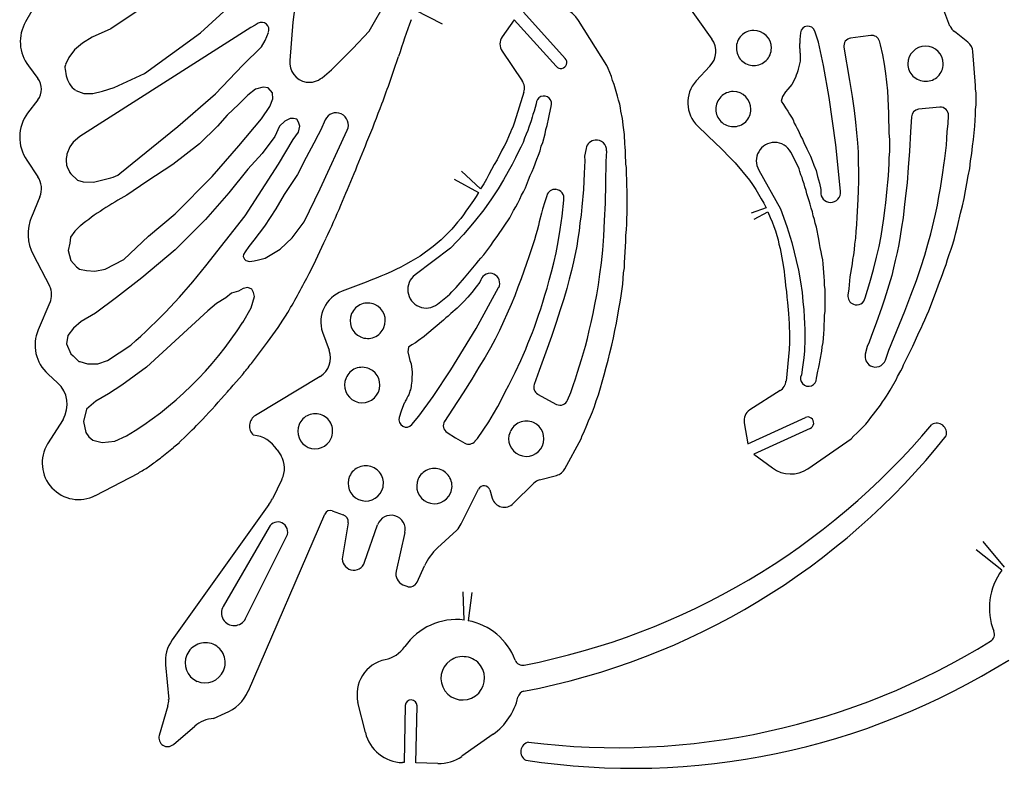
# Model space of a CAD drawing. Extents: x 277 to 555, y 173 to 336.
# Tile 1 of 3: x 277 to 419, y 173 to 281. Entities that reach past the tile are written whole.
import ezdxf

# ---------------------------------------------------------------- set-up
doc = ezdxf.new("R2010")
doc.units = 0
doc.header["$MEASUREMENT"] = 0
doc.layers.add('CYAN', color=4, linetype='CONTINUOUS')

msp = doc.modelspace()

# ---------------------------------------------------------------- linework, layer by layer
at = {"layer": 'CYAN', "color": 7}
for p, q in [((370.62, 286.8), (376.91, 277.96)), ((303.41, 278.87), (310.04, 284.93)), ((280.29, 284.02), (278.25, 280.45)), ((317.12, 283.74), (316.67, 280.4)), ((327.66, 279.09), (330.27, 283.74)), ((411.13, 279.83), (409.66, 283.68)), ((294.29, 281.98), (290.49, 279.43)), ((334.22, 282.16), (338.12, 280.14)), ((349.82, 281.81), (355.83, 275.18)), ((316.67, 280.4), (316.22, 274.9)), ((348.46, 280.74), (346.76, 278.3)), ((354.52, 274.05), (348.46, 280.74)), ((361.78, 274.16), (357.75, 280.62)), ((310.61, 279.6), (286.07, 263.96)), ((290.49, 279.43), (287.83, 278.24)), ((295.36, 273.03), (303.41, 278.87)), ((311.23, 279.94), (310.61, 279.6)), ((311.68, 280.23), (311.23, 279.94)), ((312.7, 277.73), (313.16, 278.92)), ((325.28, 276.6), (327.66, 279.09)), ((389.66, 278.87), (389.54, 277.9)), ((392.21, 277.51), (391.7, 279.09)), ((413.68, 277.51), (411.76, 279.04)), ((287.83, 278.24), (286.41, 277.39)), ((312.14, 276.83), (312.7, 277.73)), ((389.54, 277.9), (389.54, 277.39)), ((392.94, 274.16), (392.21, 277.51)), ((398.27, 278.3), (396.85, 278.07)), ((399.74, 278.47), (398.27, 278.3)), ((401.16, 277.11), (400.99, 277.68)), ((285.28, 276.43), (284.48, 275.3)), ((286.41, 277.39), (285.28, 276.43)), ((309.47, 274.22), (312.14, 276.83)), ((322.22, 273.54), (325.28, 276.6)), ((346.76, 276.2), (349.65, 271.95)), ((389.54, 277.39), (389.49, 277.22)), ((389.49, 277.22), (389.49, 276.71)), ((389.49, 276.71), (389.54, 276.54)), ((389.54, 276.54), (389.54, 276.03)), ((389.54, 276.03), (389.6, 275.86)), ((395.89, 276.77), (396.68, 272.01)), ((401.5, 275.69), (401.16, 277.11)), ((414.82, 271.27), (414.42, 276.15)), ((284.48, 275.3), (283.97, 274.28)), ((389.6, 274.79), (389.32, 273.65)), ((389.6, 275.86), (389.6, 274.79)), ((401.73, 274.33), (401.5, 275.69)), ((278.65, 274.11), (280.01, 272.29)), ((283.92, 273.65), (284.09, 272.69)), ((305.56, 270.08), (309.47, 274.22)), ((320.86, 272.41), (322.22, 273.54)), ((362, 273.71), (361.78, 274.16)), ((362.46, 272.58), (362, 273.71)), ((376.62, 274.05), (374.64, 271.95)), ((389.26, 273.37), (389.15, 273.09)), ((389.32, 273.65), (389.26, 273.37)), ((393.74, 269.57), (392.94, 274.16)), ((401.9, 273.03), (401.73, 274.33)), ((291, 270.99), (295.36, 273.03)), ((362.63, 272.01), (362.46, 272.58)), ((362.85, 271.44), (362.63, 272.01)), ((388.92, 272.46), (388.41, 271.44)), ((389.03, 272.75), (388.92, 272.46)), ((389.15, 273.09), (389.03, 272.75)), ((396.68, 272.01), (397.08, 269.69)), ((402.07, 271.78), (401.9, 273.03)), ((402.18, 270.54), (402.07, 271.78)), ((285.45, 270.59), (286.64, 270.14)), ((287.94, 270.14), (289.3, 270.48)), ((289.3, 270.48), (291, 270.99)), ((311.29, 270.76), (310.21, 269.91)), ((312.42, 271.05), (311.29, 270.76)), ((313.1, 270.93), (312.42, 271.05)), ((313.72, 270.25), (313.1, 270.93)), ((363.36, 269.74), (362.85, 271.44)), ((387.5, 270.37), (387.05, 269.69)), ((387.84, 270.76), (387.5, 270.37)), ((388.41, 271.44), (387.84, 270.76)), ((402.24, 269.4), (402.18, 270.54)), ((414.82, 270.76), (414.82, 271.27)), ((414.87, 270.25), (414.82, 270.76)), ((280.01, 269.23), (278.53, 267.31)), ((286.64, 270.14), (287.94, 270.14)), ((300.12, 265.38), (305.56, 270.08)), ((310.21, 269.91), (308.91, 268.61)), ((313.38, 268.27), (313.78, 269.35)), ((313.78, 269.35), (313.72, 270.25)), ((349.88, 270.31), (348.52, 266)), ((363.48, 269.18), (363.36, 269.74)), ((363.65, 268.61), (363.48, 269.18)), ((387.05, 269.69), (386.88, 269.06)), ((386.88, 269.06), (387.22, 268.55)), ((394.7, 262.77), (393.74, 269.57)), ((397.08, 269.69), (397.36, 267.7)), ((402.29, 268.33), (402.24, 269.4)), ((414.87, 268.5), (414.87, 270.25)), ((308.91, 268.61), (307.21, 267.02)), ((312.14, 266.51), (313.38, 268.27)), ((351.35, 267.59), (351.18, 267.14)), ((351.63, 268.67), (351.35, 267.59)), ((353.56, 267.19), (353.79, 268.27)), ((363.76, 268.1), (363.65, 268.61)), ((363.82, 267.59), (363.76, 268.1)), ((364.04, 266.57), (363.82, 267.59)), ((387.22, 268.55), (387.5, 268.1)), ((387.5, 268.1), (387.84, 267.59)), ((387.84, 267.59), (388.07, 267.19)), ((397.36, 267.7), (397.53, 266)), ((402.35, 267.31), (402.29, 268.33)), ((409.66, 268.16), (406.6, 267.87)), ((414.82, 267.82), (414.87, 268.5)), ((414.82, 267.08), (414.82, 267.82)), ((307.21, 267.02), (305.85, 265.44)), ((308.91, 262.6), (312.14, 266.51)), ((315.54, 266.17), (314.74, 265.44)), ((316.27, 266.57), (315.54, 266.17)), ((316.78, 266.57), (316.27, 266.57)), ((317.24, 266.46), (316.78, 266.57)), ((317.46, 266), (317.24, 266.46)), ((321.32, 266.34), (320.69, 264.93)), ((350.95, 266.23), (350.61, 265.32)), ((351.07, 266.74), (350.95, 266.23)), ((351.18, 267.14), (351.07, 266.74)), ((353.22, 265.55), (353.45, 266.68)), ((353.45, 266.68), (353.56, 267.19)), ((364.1, 266.12), (364.04, 266.57)), ((364.16, 265.61), (364.1, 266.12)), ((388.07, 267.19), (388.35, 266.74)), ((388.35, 266.74), (388.58, 266.34)), ((388.58, 266.34), (388.75, 265.89)), ((402.35, 266.29), (402.35, 267.31)), ((402.41, 265.32), (402.35, 266.29)), ((405.58, 266.8), (405.47, 264.64)), ((410.85, 265.78), (410.91, 266.97)), ((414.7, 265.44), (414.76, 266.29)), ((414.76, 266.29), (414.82, 267.08)), ((291.79, 258.64), (300.12, 265.38)), ((305.85, 265.44), (303.24, 262.89)), ((314.74, 265.44), (314.06, 263.96)), ((317.69, 265.44), (317.46, 266)), ((317.46, 264.59), (317.69, 265.44)), ((320.69, 264.93), (320.3, 264.19)), ((320.58, 256.43), (324.49, 264.87)), ((348.12, 264.98), (347.95, 264.59)), ((348.29, 265.32), (348.12, 264.98)), ((348.52, 266), (348.29, 265.32)), ((350.44, 264.81), (350.22, 264.3)), ((350.61, 265.32), (350.44, 264.81)), ((352.94, 264.36), (353.05, 264.98)), ((353.05, 264.98), (353.22, 265.55)), ((364.33, 264.25), (364.16, 265.61)), ((374.87, 265.44), (377.53, 262.89)), ((388.75, 265.89), (388.98, 265.49)), ((388.98, 265.49), (389.15, 265.1)), ((389.15, 265.1), (389.37, 264.76)), ((389.37, 264.76), (389.71, 263.96)), ((397.53, 266), (397.7, 264.47)), ((402.41, 264.42), (402.41, 265.32)), ((410.68, 263.68), (410.74, 264.7)), ((410.74, 264.7), (410.85, 265.78)), ((414.59, 264.47), (414.7, 265.44)), ((286.07, 263.96), (285.11, 263.17)), ((314.06, 263.96), (312.25, 261.53)), ((314.63, 260), (316.73, 263.51)), ((316.73, 263.51), (317.46, 264.59)), ((320.3, 264.19), (319.67, 263)), ((347.78, 264.13), (347.33, 263.11)), ((347.95, 264.59), (347.78, 264.13)), ((349.99, 263.74), (349.76, 263.11)), ((350.22, 264.3), (349.99, 263.74)), ((352.6, 263.11), (352.94, 264.36)), ((364.33, 263.79), (364.33, 264.25)), ((364.38, 263.34), (364.33, 263.79)), ((364.38, 262.89), (364.38, 263.34)), ((389.71, 263.96), (389.94, 263.57)), ((389.94, 263.57), (390.11, 263.11)), ((397.7, 264.47), (397.82, 263.06)), ((402.46, 263.51), (402.41, 264.42)), ((402.46, 261.81), (402.46, 263.51)), ((405.47, 264.64), (405.3, 261.87)), ((410.62, 262.72), (410.68, 263.68)), ((414.36, 262.55), (414.53, 263.51)), ((414.53, 263.51), (414.59, 264.47)), ((284.6, 262.49), (284.2, 261.41)), ((285.11, 263.17), (284.6, 262.49)), ((303.24, 262.89), (299.44, 259.94)), ((305.05, 258.24), (308.91, 262.6)), ((319.67, 263), (318.6, 260.96)), ((346.7, 261.98), (346.02, 260.62)), ((347.04, 262.55), (346.7, 261.98)), ((347.33, 263.11), (347.04, 262.55)), ((349.42, 262.43), (349.08, 261.7)), ((349.76, 263.11), (349.42, 262.43)), ((351.97, 261.3), (352.2, 261.92)), ((352.2, 261.92), (352.37, 262.55)), ((352.37, 262.55), (352.6, 263.11)), ((358.83, 262.26), (358.6, 261.13)), ((361.72, 260.39), (361.78, 261.92)), ((364.44, 262.43), (364.38, 262.89)), ((364.5, 261.92), (364.44, 262.43)), ((364.5, 260.96), (364.5, 261.92)), ((377.53, 262.89), (378.1, 262.38)), ((378.1, 262.38), (379.74, 260.73)), ((390.11, 263.11), (390.56, 262.21)), ((390.56, 262.21), (390.79, 261.7)), ((395.38, 256.09), (394.7, 262.77)), ((397.82, 263.06), (397.93, 261.7)), ((405.3, 261.87), (405.13, 259.49)), ((410.4, 260.79), (410.62, 262.72)), ((414.25, 261.53), (414.36, 262.55)), ((278.42, 260.56), (280.01, 258.18)), ((284.2, 261.41), (284.2, 261.3)), ((312.25, 261.53), (310.21, 259.26)), ((318.6, 260.96), (317.35, 258.52)), ((346.02, 260.62), (345.63, 259.94)), ((348.69, 260.9), (348.18, 259.94)), ((349.08, 261.7), (348.69, 260.9)), ((351.29, 259.49), (351.75, 260.73)), ((351.75, 260.73), (351.97, 261.3)), ((358.6, 261.13), (358.66, 260.45)), ((358.66, 260.45), (358.6, 259.6)), ((364.55, 260.51), (364.5, 260.96)), ((364.55, 260), (364.55, 260.51)), ((379.74, 260.73), (380.25, 260.17)), ((389.09, 260.11), (388.24, 261.7)), ((390.79, 261.7), (391.07, 261.13)), ((391.07, 261.13), (391.3, 260.51)), ((391.3, 260.51), (391.58, 259.83)), ((397.93, 261.7), (397.93, 260.34)), ((402.41, 260.9), (402.46, 261.81)), ((402.41, 260.05), (402.41, 260.9)), ((410.23, 259.83), (410.4, 260.79)), ((413.97, 259.37), (414.08, 260.45)), ((414.08, 260.45), (414.25, 261.53)), ((284.31, 259.37), (284.54, 258.92)), ((299.44, 259.94), (295.7, 257.5)), ((310.21, 259.26), (307.49, 255.86)), ((309.81, 252.57), (314.63, 260)), ((345.23, 259.2), (344.83, 258.52)), ((345.63, 259.94), (345.23, 259.2)), ((348.18, 259.94), (347.61, 258.92)), ((351.07, 258.92), (351.29, 259.49)), ((358.6, 259.6), (358.55, 258.64)), ((361.66, 257.22), (361.72, 260.39)), ((364.61, 259.49), (364.55, 260)), ((364.61, 258.47), (364.61, 259.49)), ((380.25, 260.17), (382.29, 257.67)), ((383.65, 259.15), (386.77, 253.59)), ((389.43, 259.32), (389.09, 260.11)), ((389.54, 258.92), (389.43, 259.32)), ((391.58, 259.83), (391.87, 259.09)), ((391.87, 259.09), (392.09, 258.24)), ((397.93, 260.34), (397.99, 258.92)), ((402.29, 258.3), (402.35, 259.2)), ((402.35, 259.2), (402.41, 260.05)), ((405.13, 259.49), (404.96, 257.33)), ((410.11, 258.81), (410.23, 259.83)), ((413.74, 258.3), (413.97, 259.37)), ((284.54, 258.92), (284.54, 258.86)), ((284.54, 258.86), (284.77, 258.58)), ((284.77, 258.58), (285.73, 257.67)), ((285.73, 257.67), (286.52, 257.45)), ((288, 257.39), (290.49, 258.01)), ((299.73, 252.86), (305.05, 258.24)), ((317.35, 258.52), (315.42, 255.63)), ((339.85, 257.85), (343.36, 255.92)), ((343.64, 256.44), (340.92, 258.98)), ((344.49, 257.84), (344.1, 257.16)), ((344.83, 258.52), (344.49, 257.84)), ((346.93, 257.73), (346.19, 256.43)), ((347.61, 258.92), (346.93, 257.73)), ((350.1, 256.6), (350.56, 257.73)), ((350.56, 257.73), (350.78, 258.35)), ((350.78, 258.35), (351.07, 258.92)), ((358.55, 258.64), (358.49, 257.56)), ((364.67, 257.9), (364.61, 258.47)), ((364.67, 256.82), (364.67, 257.9)), ((382.29, 257.67), (382.74, 257.05)), ((389.71, 258.47), (389.54, 258.92)), ((389.88, 258.07), (389.71, 258.47)), ((390, 257.62), (389.88, 258.07)), ((390.17, 257.16), (390, 257.62)), ((392.09, 258.24), (392.38, 257.28)), ((397.99, 258.92), (397.99, 257.56)), ((402.18, 257.39), (402.29, 258.3)), ((409.77, 256.54), (410.11, 258.81)), ((413.57, 257.22), (413.74, 258.3)), ((286.52, 257.45), (288, 257.39)), ((295.7, 257.5), (292.81, 255.52)), ((318.31, 251.72), (320.58, 256.43)), ((344.1, 257.16), (343.64, 256.44)), ((343.7, 256.54), (343.64, 256.44)), ((346.19, 256.43), (345.23, 255.01)), ((349.82, 256.03), (350.1, 256.6)), ((358.43, 256.37), (358.21, 253.88)), ((358.49, 257.56), (358.43, 256.37)), ((361.61, 254.39), (361.66, 257.22)), ((364.72, 256.26), (364.67, 256.82)), ((364.72, 252.91), (364.72, 256.26)), ((382.74, 257.05), (383.2, 256.37)), ((383.2, 256.37), (383.99, 255.01)), ((390.28, 256.71), (390.17, 257.16)), ((390.45, 256.2), (390.28, 256.71)), ((390.56, 255.75), (390.45, 256.2)), ((392.38, 257.28), (392.55, 256.37)), ((392.55, 256.37), (392.55, 256.03)), ((397.93, 256.2), (397.87, 254.9)), ((397.99, 257.56), (397.93, 256.2)), ((402.01, 255.46), (402.12, 256.43)), ((402.12, 256.43), (402.18, 257.39)), ((404.96, 257.33), (404.73, 255.46)), ((409.55, 255.35), (409.77, 256.54)), ((413.34, 256.14), (413.57, 257.22)), ((280.29, 255.29), (279.1, 252.4)), ((307.49, 255.86), (304.09, 252.06)), ((315.42, 255.63), (314.23, 253.59)), ((342.62, 254.78), (341.94, 253.76)), ((343.02, 255.35), (342.62, 254.78)), ((343.36, 255.92), (343.02, 255.35)), ((345.23, 255.01), (344.1, 253.42)), ((349.03, 254.39), (349.31, 254.95)), ((349.31, 254.95), (349.54, 255.52)), ((349.54, 255.52), (349.82, 256.03)), ((353.16, 255.46), (352.88, 254.56)), ((355.37, 252.52), (355.6, 254.84)), ((383.99, 255.01), (384.39, 254.39)), ((390.9, 254.73), (390.56, 255.75)), ((397.87, 254.9), (397.76, 252.4)), ((401.9, 254.44), (402.01, 255.46)), ((404.73, 255.46), (404.56, 253.76)), ((409.32, 254.1), (409.55, 255.35)), ((412.95, 253.99), (413.17, 255.07)), ((413.17, 255.07), (413.34, 256.14)), ((314.23, 253.59), (312.59, 251.1)), ((341.94, 253.76), (341.55, 253.25)), ((344.1, 253.42), (342.74, 251.72)), ((348.4, 253.31), (348.74, 253.88)), ((348.74, 253.88), (349.03, 254.39)), ((352.54, 253.54), (352.43, 252.97)), ((352.88, 254.56), (352.54, 253.54)), ((358.21, 253.88), (358.09, 252.69)), ((361.49, 251.89), (361.61, 254.39)), ((384.73, 253.71), (382.53, 252.93)), ((384.39, 254.39), (384.73, 253.71)), ((386.77, 253.59), (387.67, 251.04)), ((391.02, 254.22), (390.9, 254.73)), ((391.19, 253.65), (391.02, 254.22)), ((391.36, 253.14), (391.19, 253.65)), ((401.61, 252.18), (401.78, 253.37)), ((401.78, 253.37), (401.9, 254.44)), ((404.56, 253.76), (404.39, 252.29)), ((409.04, 252.8), (409.32, 254.1)), ((412.66, 252.97), (412.95, 253.99)), ((295.93, 249.63), (299.73, 252.86)), ((304.09, 252.06), (299.73, 247.7)), ((304.15, 245.38), (309.81, 252.57)), ((340.81, 252.18), (340.36, 251.67)), ((341.21, 252.69), (340.81, 252.18)), ((341.55, 253.25), (341.21, 252.69)), ((346.14, 249.74), (347.84, 252.29)), ((347.84, 252.29), (348.4, 253.31)), ((352.43, 252.97), (352.09, 251.72)), ((355.09, 250.59), (355.37, 252.52)), ((358.09, 252.69), (357.92, 251.5)), ((364.67, 252.18), (364.72, 252.91)), ((364.67, 251.38), (364.67, 252.18)), ((382.98, 252.08), (384.96, 253.16)), ((384.96, 253.16), (385.29, 252.35)), ((385.29, 252.35), (385.58, 251.72)), ((391.47, 252.57), (391.36, 253.14)), ((391.64, 252.06), (391.47, 252.57)), ((391.75, 251.5), (391.64, 252.06)), ((397.76, 252.4), (397.7, 251.33)), ((401.44, 250.93), (401.61, 252.18)), ((404.39, 252.29), (404.16, 250.93)), ((408.36, 249.97), (409.04, 252.8)), ((412.21, 251.04), (412.66, 252.97)), ((286.13, 251.16), (285.33, 250.36)), ((312.59, 251.1), (311.06, 249.06)), ((316.56, 249.4), (318.31, 251.72)), ((339.51, 250.65), (337.98, 249.12)), ((339.96, 251.16), (339.51, 250.65)), ((340.36, 251.67), (339.96, 251.16)), ((342.74, 251.72), (341.21, 249.91)), ((351.97, 251.16), (351.8, 250.48)), ((352.09, 251.72), (351.97, 251.16)), ((354.81, 248.83), (355.09, 250.59)), ((357.92, 251.5), (357.81, 250.42)), ((361.38, 249.63), (361.49, 251.89)), ((364.55, 249.74), (364.61, 250.59)), ((364.61, 250.59), (364.67, 251.38)), ((385.58, 251.72), (385.8, 251.04)), ((385.8, 251.04), (386.03, 250.42)), ((387.67, 251.04), (388.41, 248.72)), ((391.92, 250.93), (391.75, 251.5)), ((392.26, 249.23), (391.92, 250.93)), ((397.7, 251.33), (397.59, 250.31)), ((401.22, 249.63), (401.44, 250.93)), ((404.16, 250.93), (403.99, 249.63)), ((411.98, 250.14), (412.21, 251.04)), ((284.71, 249.51), (284.6, 248.66)), ((285.33, 250.36), (284.71, 249.51)), ((292.36, 246.28), (295.93, 249.63)), ((314.86, 247.76), (316.56, 249.4)), ((337.98, 249.12), (337.41, 248.66)), ((341.21, 249.91), (339.34, 247.93)), ((345.46, 248.83), (346.14, 249.74)), ((351.41, 249.12), (351.18, 248.38)), ((351.58, 249.85), (351.41, 249.12)), ((351.8, 250.48), (351.58, 249.85)), ((357.64, 249.29), (357.47, 248.21)), ((357.81, 250.42), (357.64, 249.29)), ((361.21, 247.64), (361.38, 249.63)), ((364.55, 248.95), (364.55, 249.74)), ((386.03, 250.42), (386.26, 249.74)), ((386.26, 249.74), (386.43, 249.12)), ((386.43, 249.12), (386.54, 248.49)), ((392.38, 248.61), (392.26, 249.23)), ((397.53, 249.34), (397.42, 248.49)), ((397.59, 250.31), (397.53, 249.34)), ((400.93, 248.15), (401.22, 249.63)), ((403.99, 249.63), (403.77, 248.44)), ((407.96, 248.49), (408.36, 249.97)), ((411.53, 248.49), (411.76, 249.29)), ((411.76, 249.29), (411.98, 250.14)), ((284.6, 248.66), (284.37, 247.59)), ((299.73, 247.7), (294.97, 243.68)), ((310.32, 248.15), (309.81, 247.42)), ((311.06, 249.06), (310.32, 248.15)), ((312.7, 246.51), (314.86, 247.76)), ((339.34, 247.93), (334.24, 244.07)), ((336.84, 248.15), (334.97, 246.79)), ((337.41, 248.66), (336.84, 248.15)), ((344.1, 246.96), (345.12, 248.32)), ((345.12, 248.32), (345.46, 248.83)), ((351.18, 248.38), (350.61, 246.68)), ((354.52, 247.25), (354.81, 248.83)), ((357.47, 248.21), (357.02, 245.94)), ((364.44, 247.36), (364.55, 248.95)), ((386.54, 248.49), (386.71, 247.87)), ((386.71, 247.87), (387.05, 246)), ((388.41, 248.72), (389.37, 244.75)), ((392.49, 248.04), (392.38, 248.61)), ((392.6, 247.42), (392.49, 248.04)), ((397.36, 247.7), (397.25, 246.96)), ((397.42, 248.49), (397.36, 247.7)), ((400.59, 246.62), (400.93, 248.15)), ((403.77, 248.44), (403.54, 247.3)), ((407.51, 246.91), (407.96, 248.49)), ((411.02, 247.02), (411.3, 247.76)), ((411.3, 247.76), (411.53, 248.49)), ((279.33, 247.02), (281.71, 242.49)), ((284.37, 247.59), (284.77, 246.17)), ((289.7, 244.92), (292.36, 246.28)), ((309.59, 247.02), (309.53, 246.74)), ((309.53, 246.74), (309.7, 246.34)), ((309.81, 247.42), (309.59, 247.02)), ((309.7, 246.34), (309.93, 246.17)), ((311.74, 246.23), (312.7, 246.51)), ((334.97, 246.79), (333.61, 246)), ((343.36, 246.11), (343.7, 246.51)), ((343.7, 246.51), (344.1, 246.96)), ((350.61, 246.68), (350.27, 245.72)), ((354.18, 245.83), (354.52, 247.25)), ((361.04, 245.83), (361.21, 247.64)), ((364.33, 245.83), (364.38, 246.62)), ((364.38, 246.62), (364.44, 247.36)), ((392.72, 246.85), (392.6, 247.42)), ((392.83, 246.23), (392.72, 246.85)), ((397.14, 246.28), (397.08, 245.66)), ((397.25, 246.96), (397.14, 246.28)), ((400.14, 244.87), (400.59, 246.62)), ((403.54, 247.3), (403.26, 246.17)), ((406.94, 245.15), (407.51, 246.91)), ((410.57, 245.6), (410.79, 246.28)), ((410.79, 246.28), (411.02, 247.02)), ((284.77, 246.17), (285.56, 245.26)), ((285.56, 245.26), (286.01, 244.92)), ((286.01, 244.92), (287.03, 244.7)), ((288.22, 244.64), (289.7, 244.92)), ((309.93, 246.17), (310.44, 246)), ((310.44, 246), (311.12, 246.11)), ((311.12, 246.11), (311.74, 246.23)), ((331.46, 244.87), (330.78, 244.53)), ((332.2, 245.21), (331.46, 244.87)), ((332.88, 245.6), (332.2, 245.21)), ((333.61, 246), (332.88, 245.6)), ((341.32, 243.68), (343.02, 245.66)), ((343.02, 245.66), (343.36, 246.11)), ((350.27, 245.72), (349.88, 244.64)), ((353.84, 244.53), (354.18, 245.83)), ((357.02, 245.94), (356.73, 244.7)), ((360.81, 244.19), (361.04, 245.83)), ((364.21, 244.36), (364.33, 245.09)), ((364.33, 245.09), (364.33, 245.83)), ((387.05, 246), (387.28, 244.64)), ((392.89, 245.66), (392.83, 246.23)), ((393.06, 243.79), (392.89, 245.66)), ((397.08, 245.66), (396.74, 243.79)), ((399.63, 243), (400.14, 244.87)), ((403.03, 245.09), (402.75, 244.02)), ((403.26, 246.17), (403.03, 245.09)), ((406.32, 243.28), (406.94, 245.15)), ((410.06, 244.13), (410.28, 244.87)), ((410.28, 244.87), (410.57, 245.6)), ((287.03, 244.7), (288.22, 244.64)), ((294.97, 243.68), (291.34, 240.84)), ((328.63, 243.62), (327.89, 243.34)), ((329.31, 243.9), (328.63, 243.62)), ((330.04, 244.19), (329.31, 243.9)), ((330.78, 244.53), (330.04, 244.19)), ((341.04, 243.34), (341.32, 243.68)), ((349.48, 243.51), (349.03, 242.32)), ((349.88, 244.64), (349.48, 243.51)), ((353.5, 243.34), (353.84, 244.53)), ((356.39, 243.45), (356.05, 242.15)), ((356.73, 244.7), (356.39, 243.45)), ((360.59, 242.66), (360.81, 244.19)), ((364.1, 242.77), (364.21, 244.36)), ((387.28, 244.64), (387.33, 243.96)), ((387.33, 243.96), (387.45, 243.22)), ((389.37, 244.75), (389.66, 243.11)), ((393.11, 243.22), (393.06, 243.79)), ((396.74, 243.79), (396.57, 242.09)), ((402.75, 244.02), (401.73, 240.62)), ((409.49, 242.66), (410.06, 244.13)), ((309.53, 242.15), (308.85, 241.75)), ((310.21, 242.26), (309.53, 242.15)), ((310.78, 242.03), (310.21, 242.26)), ((311, 241.58), (310.78, 242.03)), ((327.21, 243.05), (323.75, 241.75)), ((327.89, 243.34), (327.21, 243.05)), ((339.51, 241.64), (340.13, 242.26)), ((340.13, 242.26), (340.7, 242.94)), ((340.7, 242.94), (341.04, 243.34)), ((343.02, 242.37), (342.4, 241.58)), ((343.53, 243.05), (343.02, 242.37)), ((343.02, 236.37), (346.25, 242.26)), ((343.7, 243.39), (343.53, 243.05)), ((349.03, 242.32), (348.57, 241.07)), ((352.88, 241.18), (353.22, 242.2)), ((353.22, 242.2), (353.5, 243.34)), ((356.05, 242.15), (355.6, 240.67)), ((360.36, 241.24), (360.59, 242.66)), ((363.87, 241.07), (364.1, 242.77)), ((387.45, 243.22), (387.5, 242.49)), ((387.5, 242.49), (387.62, 241.69)), ((389.66, 243.11), (389.88, 241.58)), ((393.11, 242.6), (393.11, 243.22)), ((393.17, 241.98), (393.11, 242.6)), ((396.57, 242.09), (396.46, 241.18)), ((398.95, 240.79), (399.63, 243)), ((405.52, 241.18), (406.32, 243.28)), ((409.21, 241.86), (409.49, 242.66)), ((291.34, 240.84), (288.28, 238.58)), ((307.04, 240.79), (305.68, 239.99)), ((307.83, 241.47), (307.04, 240.79)), ((308.85, 241.75), (307.83, 241.47)), ((310.66, 239.37), (311.17, 240.96)), ((311.17, 240.96), (311, 241.58)), ((337.47, 239.88), (338.88, 241.01)), ((338.88, 241.01), (339.22, 241.3)), ((339.22, 241.3), (339.51, 241.64)), ((341.83, 240.9), (341.26, 240.28)), ((342.4, 241.58), (341.83, 240.9)), ((348.57, 241.07), (348.06, 239.82)), ((352.6, 240.16), (352.88, 241.18)), ((355.6, 240.67), (355.09, 239.09)), ((360.08, 239.82), (360.36, 241.24)), ((363.7, 240.16), (363.87, 241.07)), ((387.62, 241.69), (387.67, 240.9)), ((387.67, 240.9), (387.79, 240.11)), ((389.88, 241.58), (390, 240.28)), ((393.17, 238.86), (393.17, 241.98)), ((401.73, 240.62), (401.33, 239.43)), ((404.62, 238.86), (405.52, 241.18)), ((408.07, 238.92), (409.21, 241.86)), ((281.76, 240.11), (280.06, 236.2)), ((305.68, 239.99), (304.43, 238.92)), ((309.47, 237.27), (310.66, 239.37)), ((340.3, 239.31), (339.39, 238.52)), ((341.26, 240.28), (340.3, 239.31)), ((348.06, 239.82), (346.36, 236.08)), ((351.97, 238.29), (352.31, 239.2)), ((352.31, 239.2), (352.6, 240.16)), ((359.85, 238.52), (360.08, 239.82)), ((363.19, 237.16), (363.53, 239.2)), ((363.53, 239.2), (363.7, 240.16)), ((387.79, 240.11), (387.9, 238.52)), ((390, 240.28), (390.11, 239.09)), ((401.33, 239.43), (400.54, 237.16)), ((288.28, 238.58), (286.24, 237.39)), ((304.43, 238.92), (295.65, 230.81)), ((338.66, 237.9), (338.32, 237.56)), ((339, 238.18), (338.66, 237.9)), ((339.39, 238.52), (339, 238.18)), ((351.41, 236.59), (351.97, 238.29)), ((355.09, 239.09), (354.52, 237.27)), ((359.57, 237.27), (359.85, 238.52)), ((387.9, 238.52), (387.96, 237.78)), ((387.96, 237.78), (388.01, 237.1)), ((390.11, 239.09), (390.17, 238.01)), ((390.17, 238.01), (390.22, 237.1)), ((393.11, 238.24), (393.17, 238.86)), ((393.11, 237.56), (393.11, 238.24)), ((402.35, 233.25), (404.62, 238.86)), ((407.51, 237.61), (407.79, 238.29)), ((407.79, 238.29), (408.07, 238.92)), ((285.16, 236.42), (284.31, 235.4)), ((286.24, 237.39), (285.16, 236.42)), ((338.32, 237.56), (335.94, 235.57)), ((339.39, 230.47), (343.02, 236.37)), ((351.12, 235.8), (351.41, 236.59)), ((354.52, 237.27), (353.84, 235.23)), ((359.28, 236.08), (359.57, 237.27)), ((362.97, 236.08), (363.19, 237.16)), ((388.01, 237.1), (388.01, 236.48)), ((388.01, 236.48), (388.07, 235.91)), ((390.22, 237.1), (390.28, 236.25)), ((393.06, 236.93), (393.11, 237.56)), ((393.06, 236.31), (393.06, 236.93)), ((400.54, 237.16), (400.14, 236.14)), ((406.71, 235.91), (407, 236.42)), ((407, 236.42), (407.22, 236.99)), ((407.22, 236.99), (407.51, 237.61)), ((284.31, 235.4), (284.14, 234.16)), ((320.92, 235.86), (321.88, 233.25)), ((335.54, 235.23), (334.75, 234.67)), ((335.94, 235.57), (335.54, 235.23)), ((346.36, 236.08), (345.74, 234.84)), ((350.44, 234.21), (351.12, 235.8)), ((353.84, 235.23), (353.05, 232.97)), ((358.72, 233.87), (359, 234.95)), ((359, 234.95), (359.28, 236.08)), ((362.51, 233.99), (362.74, 235.06)), ((362.74, 235.06), (362.97, 236.08)), ((388.07, 235.91), (388.07, 234.04)), ((390.28, 236.25), (390.28, 234.27)), ((392.89, 234.38), (393, 235.63)), ((393, 235.63), (393.06, 236.31)), ((399.8, 235.23), (399.52, 234.44)), ((400.14, 236.14), (399.8, 235.23)), ((405.81, 233.87), (406.71, 235.91)), ((284.14, 234.16), (284.77, 232.74)), ((290.04, 231.78), (293.38, 233.99)), ((333.27, 233.7), (333.22, 233.02)), ((333.78, 234.04), (333.27, 233.7)), ((334.29, 234.33), (333.78, 234.04)), ((334.75, 234.67), (334.29, 234.33)), ((345.06, 233.59), (344.32, 232.29)), ((345.74, 234.84), (345.06, 233.59)), ((350.16, 233.42), (350.44, 234.21)), ((358.15, 231.95), (358.72, 233.87)), ((362.23, 232.91), (362.51, 233.99)), ((388.07, 234.04), (388.01, 233.7)), ((388.01, 233.7), (388.01, 233.36)), ((390.28, 234.27), (390.22, 233.7)), ((390.22, 233.7), (390.22, 233.19)), ((392.72, 233.14), (392.77, 233.76)), ((392.77, 233.76), (392.89, 234.38)), ((399.23, 233.82), (398.95, 232.68)), ((399.52, 234.44), (399.23, 233.82)), ((404.45, 231.15), (405.81, 233.87)), ((284.77, 232.74), (285.11, 232.46)), ((285.11, 232.46), (285.9, 231.66)), ((333.22, 233.02), (333.39, 232.23)), ((333.39, 232.23), (333.5, 231.78)), ((344.32, 232.29), (343.42, 230.81)), ((349.42, 231.78), (349.76, 232.57)), ((349.76, 232.57), (350.16, 233.42)), ((353.05, 232.97), (352.09, 230.36)), ((362, 231.83), (362.23, 232.91)), ((388.01, 233.36), (387.56, 228.83)), ((390.11, 232.17), (389.94, 230.81)), ((390.22, 233.19), (390.11, 232.17)), ((392.49, 231.89), (392.72, 233.14)), ((401.84, 231.83), (402.35, 233.25)), ((285.9, 231.66), (286.07, 231.66)), ((286.07, 231.66), (287.15, 231.32)), ((287.15, 231.32), (288.62, 231.32)), ((288.62, 231.32), (290.04, 231.78)), ((295.65, 230.81), (292.08, 228.26)), ((333.5, 231.78), (333.67, 231.32)), ((333.67, 231.32), (333.84, 230.13)), ((343.42, 230.81), (342.4, 229.11)), ((348.63, 230.08), (349.42, 231.78)), ((357.58, 230.13), (358.15, 231.95)), ((361.44, 229.74), (361.72, 230.81)), ((361.72, 230.81), (362, 231.83)), ((389.94, 230.81), (389.77, 229.74)), ((392.15, 230.25), (392.26, 230.81)), ((392.26, 230.81), (392.38, 231.32)), ((392.38, 231.32), (392.49, 231.89)), ((404.05, 230.3), (404.28, 230.76)), ((404.28, 230.76), (404.45, 231.15)), ((281.48, 229.85), (282.84, 228.6)), ((308.11, 228.26), (309.42, 229.74)), ((320.58, 229.51), (311.29, 223.9)), ((333.84, 229.79), (333.78, 229.45)), ((333.78, 229.45), (333.78, 228.83)), ((333.84, 230.13), (333.84, 229.79)), ((336.84, 226.62), (339.39, 230.47)), ((347.72, 228.26), (348.63, 230.08)), ((352.09, 230.36), (351.35, 228.32)), ((357.3, 229.17), (357.58, 230.13)), ((360.59, 226.85), (361.44, 229.74)), ((391.92, 229.23), (392.15, 230.25)), ((403.43, 229.11), (403.6, 229.51)), ((403.6, 229.51), (404.05, 230.3)), ((292.08, 228.26), (290.15, 227.02)), ((333.67, 228.04), (333.56, 227.58)), ((333.78, 228.83), (333.67, 228.26)), ((333.67, 228.26), (333.67, 228.04)), ((342.4, 229.11), (341.15, 227.13)), ((347.21, 227.3), (347.72, 228.26)), ((356.62, 227.19), (356.96, 228.21)), ((356.96, 228.21), (357.3, 229.17)), ((402.52, 227.53), (403.43, 229.11)), ((290.15, 227.02), (288.34, 225.94)), ((333.16, 226.56), (333.05, 226.39)), ((333.22, 226.68), (333.16, 226.56)), ((333.33, 226.85), (333.22, 226.68)), ((333.44, 227.19), (333.33, 226.85)), ((333.5, 227.41), (333.44, 227.19)), ((333.56, 227.58), (333.5, 227.41)), ((334.8, 223.79), (336.84, 226.62)), ((341.15, 227.13), (339.62, 224.81)), ((346.7, 226.28), (347.21, 227.3)), ((351.86, 226.96), (354.58, 225.49)), ((356.17, 226.11), (356.62, 227.19)), ((360.25, 226), (360.59, 226.85)), ((386.71, 227.47), (382.35, 224.69)), ((401.73, 226.22), (402.01, 226.68)), ((402.01, 226.68), (402.24, 227.07)), ((402.24, 227.07), (402.52, 227.53)), ((288.34, 225.94), (287.03, 224.81)), ((332.65, 225.66), (332.31, 224.64)), ((332.76, 225.77), (332.65, 225.66)), ((332.82, 225.94), (332.76, 225.77)), ((332.93, 226.11), (332.82, 225.94)), ((332.99, 226.22), (332.93, 226.11)), ((333.05, 226.39), (332.99, 226.22)), ((345.51, 224.13), (346.14, 225.2)), ((346.14, 225.2), (346.7, 226.28)), ((359.74, 224.41), (360.02, 225.2)), ((360.02, 225.2), (360.25, 226)), ((400.82, 224.92), (401.16, 225.37)), ((401.16, 225.37), (401.44, 225.83)), ((401.44, 225.83), (401.73, 226.22)), ((287.03, 224.81), (286.58, 223.05)), ((332.25, 224.52), (331.97, 223.62)), ((332.31, 224.64), (332.25, 224.52)), ((333.78, 222.6), (334.8, 223.79)), ((339.62, 224.81), (338.49, 223.05)), ((344.83, 222.99), (345.51, 224.13)), ((359.17, 223.11), (359.45, 223.73)), ((359.45, 223.73), (359.74, 224.41)), ((399.74, 223.62), (400.14, 224.07)), ((400.14, 224.07), (400.48, 224.52)), ((400.48, 224.52), (400.82, 224.92)), ((283.63, 223.33), (281.42, 219.82)), ((286.58, 223.05), (286.92, 221.46)), ((344.04, 221.8), (344.83, 222.99)), ((358.49, 221.46), (358.94, 222.48)), ((358.94, 222.48), (359.17, 223.11)), ((381.55, 222.82), (382.06, 219.82)), ((382.06, 219.82), (390.34, 223.62)), ((398.16, 221.8), (399.01, 222.65)), ((399.01, 222.65), (399.4, 223.11)), ((399.4, 223.11), (399.74, 223.62)), ((286.92, 221.46), (287.32, 220.84)), ((287.32, 220.84), (287.94, 220.33)), ((291.06, 220.22), (292.76, 220.95)), ((300.35, 219.99), (301.31, 220.95)), ((338.83, 221.46), (340.07, 220.67)), ((343.19, 220.61), (344.04, 221.8)), ((358.09, 220.56), (358.26, 221.01)), ((358.26, 221.01), (358.49, 221.46)), ((391.02, 222.03), (382.91, 218.35)), ((396.91, 220.56), (397.31, 220.95)), ((397.31, 220.95), (397.76, 221.35)), ((397.76, 221.35), (398.16, 221.8)), ((287.94, 220.33), (289.24, 219.99)), ((289.24, 219.99), (291.06, 220.22)), ((340.07, 220.67), (341.38, 219.93)), ((342.85, 220.22), (343.19, 220.61)), ((355.77, 216.25), (358.09, 220.56)), ((390.68, 216.25), (396.91, 220.56)), ((298.31, 218.35), (299.5, 219.31)), ((299.5, 219.31), (299.56, 219.37)), ((314.4, 218.97), (314.97, 218.12)), ((382.91, 218.35), (385.63, 216.36)), ((288.28, 212.4), (294.46, 215.63)), ((352.14, 214.66), (354.58, 215.29)), ((315.08, 214.72), (313.72, 211.94)), ((348.35, 211.26), (351.29, 214.15)), ((340.87, 208.32), (343.36, 213.3)), ((345, 213.19), (345.34, 212)), ((313.21, 211.09), (299.33, 191.66)), ((310.27, 184.35), (321.26, 209.73)), ((322.34, 210.19), (323.92, 209.62)), ((324.6, 208.49), (323.81, 203.61)), ((326.98, 202.82), (328.85, 208.2)), ((313.27, 207.86), (306.64, 196.47)), ((332.76, 207.07), (331.52, 201.52)), ((337.47, 204.86), (340.24, 207.41)), ((309.87, 194.72), (315.76, 206.5)), ((415.85, 205.79), (418.94, 202.13)), ((418.56, 201.66), (414.91, 204.59)), ((334.52, 199.93), (335.6, 202.31)), ((332.48, 199.59), (333.05, 199.36)), ((341.28, 194.51), (341.15, 198.55)), ((342.41, 198.47), (341.88, 194.42)), ((298.37, 188.09), (298.82, 183.1)), ((327.1, 178.34), (326.02, 182.65)), ((298.71, 182.19), (297.46, 177.94)), ((332.82, 182.25), (332.65, 174.03)), ((334.35, 173.98), (334.52, 182.19)), ((305.28, 180.38), (306.92, 181.12)), ((299.5, 176.64), (302.56, 179.25)), ((345.46, 178.11), (340.98, 174.94)), ((332.65, 174.03), (332.42, 174.03)), ((337.52, 173.92), (334.35, 173.98))]:
    msp.add_line(p, q, dxfattribs=at)
for centre, radius, start, end in [((354.09, 278.35), 4.31, 31.8136, 103.1452), ((283.24, 277.58), 5.75, 150.0376, 217.1151), ((312.19, 279.32), 1.04, 337.6346, 119.3725), ((468.83, 231.28), 143.92, 159.9029, 162.1218), ((382.94, 276.69), 2.52, 90.6365, 180.651), ((382.91, 276.66), 2.55, 360, 90), ((390.7, 278.76), 1.05, 18.7209, 173.9594), ((412.89, 280.57), 1.9, 202.7971, 233.5173), ((348.29, 277.25), 1.85, 145.5816, 214.4184), ((374.36, 276.18), 3.11, 316.8069, 34.9039), ((396.96, 276.99), 1.09, 95.5876, 191.474), ((399.9, 277.34), 1.14, 17.0225, 98.0351), ((412.56, 276.02), 1.87, 3.9594, 52.9265), ((382.91, 276.67), 2.49, 180.2505, 225.2514), ((382.97, 276.66), 2.49, 268.7053, 0.0072), ((407.62, 274.39), 2.55, 90, 180), ((407.62, 274.39), 2.55, 360, 90), ((319.06, 274.6), 2.86, 174.0556, 260.6777), ((103.83, 351.46), 240.36, 339.8512, 341.5687), ((355.19, 274.6), 0.864, 219.7758, 42.2424), ((382.93, 276.65), 2.49, 224.7486, 269.7495), ((285.05, 273.86), 1.15, 159.0355, 190.5756), ((407.63, 274.43), 2.56, 180.8865, 224.6155), ((407.68, 274.39), 2.49, 268.7053, 0.0072), ((277.97, 270.76), 2.55, 323.1301, 36.8699), ((287.47, 273.4), 3.46, 191.7751, 234.1637), ((319.04, 274.61), 2.86, 261.146, 309.6065), ((348.12, 270.91), 1.85, 341.2347, 34.4719), ((378.15, 268.81), 4.71, 138.2178, 225.7664), ((407.58, 274.39), 2.49, 224.7391, 271.042), ((380, 267.9), 2.52, 90.6365, 180.651), ((379.97, 267.87), 2.55, 360, 90), ((352.75, 268.67), 1.11, 338.9406, 180.1845), ((158.68, 332.41), 182.3, 337.6794, 339.5348), ((379.96, 267.88), 2.49, 180.2505, 225.2514), ((380.02, 267.87), 2.49, 268.7053, 0.0072), ((406.72, 266.74), 1.14, 95.8344, 177.2619), ((409.77, 267.03), 1.14, 357.0455, 95.6189), ((283.24, 263.86), 5.83, 143.7264, 214.3479), ((322.9, 265.61), 1.75, 335.0952, 155.0952), ((379.98, 267.87), 2.49, 224.7486, 269.7495), ((360.29, 261.97), 1.49, 96.1286, 168.6663), ((360.3, 261.98), 1.48, 357.6527, 96.4381), ((-137.58, 449.64), 500.9, 337.0229, 338.1448), ((385.93, 260.47), 2.64, 90.3028, 210.2074), ((385.9, 260.46), 2.65, 27.7332, 89.5207), ((286.92, 260.49), 2.84, 163.4867, 203.2462), ((277.57, 256.49), 2.97, 336.3334, 34.8653), ((289.72, 261.31), 3.39, 283.2393, 307.8807), ((354.36, 255.13), 1.24, 85.1977, 164.4513), ((354.36, 255.11), 1.27, 347.7184, 85.3393), ((313.45, 216.59), 44.06, 117.9271, 128.3252), ((393.96, 255.92), 1.42, 175.5103, 270.0845), ((393.97, 255.92), 1.42, 269.8177, 6.6617), ((171.65, 319.14), 165.27, 334.9979, 336.8272), ((284.94, 249.95), 6.33, 157.2258, 207.5962), ((159.09, 324.62), 178.97, 333.3543, 335.107), ((235.07, 299.89), 88, 311.5021, 321.7208), ((244.54, 281.65), 83.32, 328.9652, 333.4133), ((335.83, 241.97), 2.64, 127.0405, 247.2096), ((345, 242.94), 1.37, 65.3555, 160.622), ((345, 242.9), 1.41, 332.9017, 65.9784), ((279.21, 241.24), 2.79, 336.1001, 26.6277), ((325.4, 237.33), 4.71, 110.4121, 198.2343), ((397.69, 241.04), 1.24, 173.33, 249.3274), ((397.73, 241.03), 1.24, 247.3079, 348.8371), ((327.45, 237.51), 2.54, 111.1089, 156.5528), ((327.43, 237.5), 2.54, 66.0363, 110.5944), ((327.43, 237.51), 2.53, 337.2208, 66.041), ((335.85, 241.98), 2.65, 246.8717, 307.6783), ((271.24, 265.97), 52.36, 322.9713, 328.5973), ((327.44, 237.5), 2.54, 156.2974, 246.2974), ((265.89, 265.2), 51.77, 301.271, 327.3532), ((327.42, 237.49), 2.53, 246.5434, 337.7276), ((285.16, 234), 5.55, 156.7095, 228.4564), ((177, 335.32), 169.37, 322.1422, 323.442), ((318.99, 232.16), 3.09, 300.9625, 20.6121), ((400.42, 232.35), 1.5, 167.3843, 240.9068), ((271.89, 260.83), 48.73, 320.3489, 322.815), ((326.61, 228.26), 2.55, 65.5033, 111.2235), ((400.43, 232.35), 1.5, 240.386, 340.0638), ((326.7, 228.26), 2.59, 113.1986, 156.8014), ((326.64, 228.26), 2.54, 336.2974, 66.2974), ((390.79, 229.23), 1.14, 153.3931, 359.9579), ((280.06, 225.49), 4.17, 328.8613, 48.2605), ((210.15, 313.85), 130.08, 318.2934, 318.8593), ((326.64, 228.26), 2.54, 156.2974, 246.2974), ((352.42, 227.95), 1.13, 160.6645, 240.4475), ((385.69, 229.05), 1.88, 302.8178, 353.1714), ((150.32, 364.96), 208.77, 317.2805, 318.7451), ((326.64, 228.26), 2.54, 246.2974, 336.2974), ((355.1, 226.51), 1.14, 243.2772, 339.6183), ((312.2, 222.38), 1.77, 120.8128, 227.766), ((319.9, 221.63), 2.52, 112.5206, 157.4794), ((319.9, 221.63), 2.52, 67.4794, 112.5206), ((319.89, 221.65), 2.5, 335.4418, 67.1529), ((383.37, 223.16), 1.84, 123.5463, 190.4763), ((390.68, 222.82), 0.863, 293.1986, 113.1986), ((243.63, 281.02), 83.28, 313.8421, 316.1579), ((319.91, 221.62), 2.53, 157.2208, 246.041), ((332.98, 223.28), 1.06, 161.7231, 319.5614), ((339.4, 222.42), 1.11, 145.07, 239.1195), ((350.22, 220.56), 2.52, 112.5206, 157.4794), ((350.25, 220.56), 2.53, 66.8858, 113.1142), ((330.36, 288.15), 102.01, 281.0606, 320.0157), ((350.22, 220.56), 2.54, 336.2974, 66.2974), ((409.23, 221.39), 1.4, 342.0457, 120.2476), ((310.59, 216.6), 4.49, 31.9119, 84.7666), ((350.22, 220.54), 2.53, 157.2208, 246.041), ((330.78, 284.47), 101.99, 280.7952, 321.4779), ((285.88, 217.06), 5.24, 148.2619, 297.1932), ((267.7, 260.73), 52.21, 307.6036, 308.7109), ((319.86, 221.64), 2.53, 247.2208, 336.041), ((341.96, 220.9), 1.13, 239.0846, 322.6865), ((350.22, 220.56), 2.54, 246.2974, 336.2974), ((279.78, 240.22), 28.67, 307.9263, 310.2614), ((311.97, 216.32), 3.5, 332.8575, 30.9608), ((257.8, 270.26), 65.88, 305.3647, 306.9517), ((327.15, 214.15), 2.52, 67.4794, 112.5206), ((285.05, 232.57), 19.38, 299.0493, 304.1657), ((327.15, 214.15), 2.54, 156.2974, 246.2974), ((327.13, 214.13), 2.53, 111.89, 155.6723), ((327.16, 214.14), 2.53, 336.5434, 67.7276), ((336.99, 213.74), 2.53, 111.89, 155.6723), ((337.01, 213.76), 2.52, 67.4794, 112.5206), ((337.02, 213.74), 2.53, 336.5434, 67.7276), ((354.06, 217.15), 1.93, 285.6536, 332.3284), ((388.23, 219.82), 4.33, 233.0451, 304.3802), ((337.01, 213.76), 2.54, 156.2974, 246.2974), ((344.16, 212.91), 0.891, 18.5542, 153.5554), ((352.65, 212.85), 1.88, 105.7086, 136.2189), ((327.15, 214.15), 2.54, 246.2974, 336.2974), ((337.01, 213.76), 2.54, 246.2974, 336.2974), ((308.23, 214.66), 6.13, 324.4008, 333.6717), ((347.06, 212.51), 1.79, 196.4294, 316.0074), ((322.04, 209.39), 0.853, 69.597, 156.0703), ((323.59, 208.65), 1.03, 350.9501, 70.9774), ((330.78, 207.52), 2.04, 347.118, 160.553), ((314.52, 207.18), 1.42, 66.5263, 151.4145), ((314.47, 207.17), 1.46, 332.924, 64.9252), ((338.15, 209.52), 2.97, 314.806, 336.1769), ((342.94, 198.88), 8.11, 132.4996, 154.9928), ((325.42, 203.32), 1.64, 169.8098, 342.1177), ((333.16, 201.13), 1.68, 166.7595, 246.3706), ((425.88, 196.26), 9.09, 143.5543, 201.6388), ((333.48, 200.43), 1.15, 247.8943, 334.1807), ((308.24, 195.56), 1.84, 150.2626, 332.6575), ((340.19, 185.54), 9.04, 83.0766, 145.2319), ((340.19, 185.54), 9.04, 20.9367, 79.2391), ((416.4, 192.45), 1.12, 300.5068, 24.0038), ((303.63, 188.58), 5.29, 144.4376, 185.3603), ((304.12, 188.37), 2.88, 67.4667, 112.5333), ((363.24, 278.18), 102, 262.8559, 301.7873), ((304.07, 188.35), 2.88, 111.4877, 156.429), ((304.1, 188.41), 2.85, 335.6887, 66.7297), ((329.01, 193.29), 4.56, 281.587, 325.2626), ((304.1, 188.36), 2.91, 156.7204, 245.698), ((331, 183.82), 5.11, 102.0456, 193.2845), ((341.09, 186.16), 3.13, 125.4171, 215.4171), ((341.06, 186.16), 3.1, 79.8529, 124.9086), ((341.14, 186.17), 3.09, 35.7972, 81.3436), ((349.71, 189.16), 1.15, 199.9807, 281.0675), ((365.46, 275.18), 101.96, 261.3711, 302.0571), ((304.03, 188.37), 2.89, 246.9487, 336.9487), ((341.09, 186.16), 3.13, 305.4171, 35.4171), ((304.75, 186.71), 6, 291.2173, 336.8072), ((341.09, 186.16), 3.13, 215.4171, 305.4171), ((350.13, 183.19), 1.13, 102.9946, 167.0054), ((296.44, 182.94), 2.38, 341.83, 3.92), ((333.67, 182.19), 0.851, 359.9979, 176.1838), ((340.17, 185.51), 9.09, 305.5267, 346.8123), ((305.64, 175.69), 4.71, 94.3862, 130.8535), ((332.6, 179.7), 5.67, 193.8518, 268.2364), ((298.67, 177.59), 1.26, 163.7356, 311.1163), ((350.84, 175.6), 1.4, 101.5343, 241.1606), ((337.73, 179.58), 5.67, 267.8929, 304.9879)]:
    msp.add_arc(centre, radius, start, end, dxfattribs=at)

doc.saveas('drawing.dxf')
